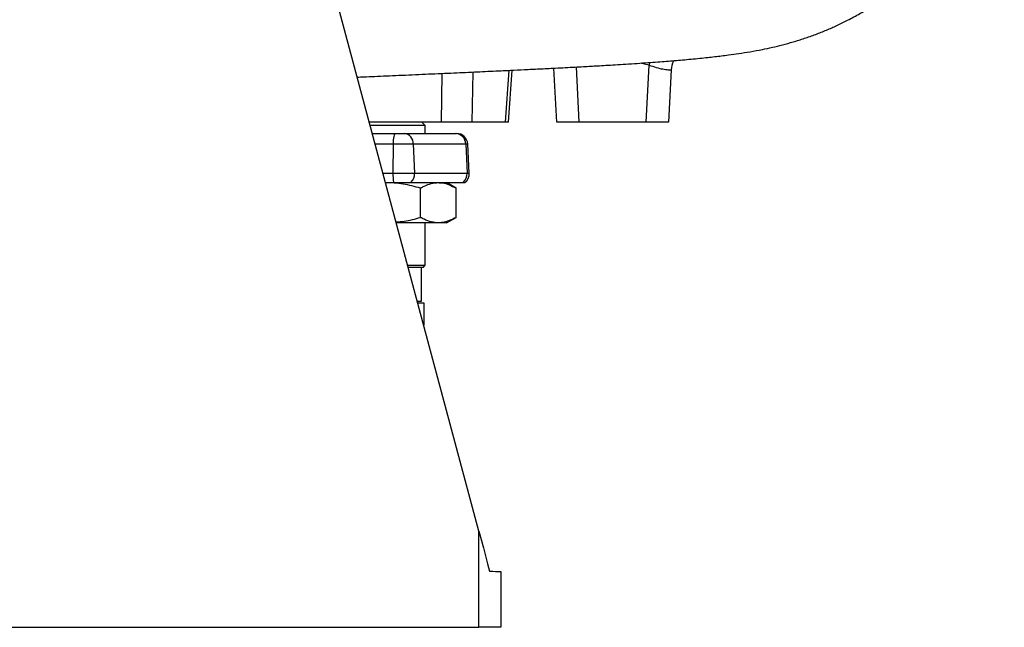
# Model space of a CAD drawing. Header units: millimetres. Extents: x 8 to 915, y 7 to 2067.
# Tile 5 of 10: x 471 to 912, y 7 to 278. Entities that reach past the tile are written whole.
import ezdxf

# ---------------------------------------------------------------- set-up
doc = ezdxf.new("R2010")
doc.units = ezdxf.units.MM

msp = doc.modelspace()

# ---------------------------------------------------------------- linework, layer by layer
at = {"color": 7, "linetype": 'Continuous', "lineweight": 25}
for p, q in [((676.64, 49.55), (555.68, 500.98)), ((689.83, 232.56), (691.5, 255.88)), ((711.46, 232.56), (710.19, 256.8)), ((751.48, 232.56), (752.82, 258.19)), ((762.69, 256.02), (761.46, 232.56)), ((659.83, 232.56), (627.6, 232.56)), ((652.62, 231.06), (628, 231.06)), ((652.62, 231.06), (651.12, 232.56)), ((652.62, 227.56), (652.62, 231.06)), ((673.48, 232.56), (659.83, 232.56)), ((688.49, 232.56), (673.48, 232.56)), ((689.83, 232.56), (688.49, 232.56)), ((721.45, 232.56), (711.46, 232.56)), ((751.48, 232.56), (721.45, 232.56)), ((761.46, 232.56), (751.48, 232.56)), ((628.94, 227.56), (639.09, 227.56)), ((639.09, 227.56), (643.13, 227.56)), ((643.13, 227.56), (666.22, 227.56)), ((666.22, 227.56), (666.62, 227.56)), ((638.22, 222.82), (638.1, 209.82)), ((647.25, 222.82), (638.22, 222.82)), ((647.25, 222.82), (647.81, 209.82)), ((670.73, 222.82), (647.25, 222.82)), ((670.73, 222.82), (671.34, 209.82)), ((672.29, 209.82), (671.61, 222.82)), ((638.1, 209.82), (647.81, 209.82)), ((647.81, 209.82), (671.34, 209.82)), ((634.84, 205.56), (638.45, 205.56)), ((638.45, 205.56), (646.17, 205.56)), ((646.17, 205.56), (669.54, 205.56)), ((650.5, 190.02), (650.5, 203.1)), ((666.38, 203.1), (662.12, 205.56)), ((666.38, 190.02), (666.38, 203.1)), ((669.54, 205.56), (670.3, 205.56)), ((662.12, 187.56), (666.38, 190.02)), ((658.44, 187.56), (639.66, 187.56)), ((652.62, 168.56), (652.62, 187.56)), ((662.12, 187.56), (658.44, 187.56)), ((644.75, 168.56), (652.62, 168.56)), ((651.62, 167.56), (645.1, 167.56)), ((645.1, 167.27), (645.1, 167.56)), ((650.82, 167.56), (650.82, 152.56)), ((650.87, 152.56), (650.87, 167.56)), ((651.62, 167.56), (652.62, 168.56)), ((649.04, 152.56), (650.82, 152.56)), ((649.25, 151.76), (651.94, 151.76)), ((650.82, 152.56), (650.87, 152.56)), ((651.94, 151.76), (651.94, 141.72)), ((676.64, 6.54), (676.64, 49.55)), ((686.46, 31.54), (686.46, 6.54)), ((396.46, 6.54), (676.64, 6.54)), ((686.46, 6.54), (676.64, 6.54))]:
    msp.add_line(p, q, dxfattribs=at)
at = {"color": 1, "linetype": 'Continuous', "lineweight": 25}
for p, q in [((688.49, 232.56), (690.15, 255.82)), ((720.15, 257.32), (721.45, 232.56)), ((753.08, 259.35), (752.82, 258.19)), ((659.83, 232.56), (660.25, 254.46)), ((673.91, 255.07), (673.48, 232.56)), ((638.22, 222.82), (630.21, 222.82)), ((671.61, 222.82), (670.73, 222.82)), ((633.69, 209.82), (638.1, 209.82)), ((671.34, 209.82), (672.29, 209.82))]:
    msp.add_line(p, q, dxfattribs=at)
at = {"color": 7, "linetype": 'Continuous', "lineweight": 25, "flags": 128}
for points in [[(639.09, 227.56), (638.92, 227.47), (638.76, 227.2), (638.62, 226.77), (638.49, 226.19), (638.38, 225.47), (638.3, 224.65), (638.24, 223.76), (638.22, 222.82)], [(676.64, 49.55), (677.64, 45.8), (678.64, 42.1), (679.61, 38.48), (680.54, 34.98), (681.44, 31.63)], [(681.44, 31.63), (682.87, 31.6), (684.11, 31.58), (685.12, 31.56), (685.86, 31.55), (686.31, 31.54), (686.46, 31.54)]]:
    msp.add_lwpolyline(points, dxfattribs=at)
at = {"color": 7, "linetype": 'Continuous', "lineweight": 25}
for centre, radius, start, end in [((772.67, 255.49), 9.99, 153.8831, 176.996), ((642.68, 223.01), 4.57, 357.6477, 84.3461), ((665.98, 222.82), 4.74, 359.9976, 87.0989), ((666.62, 222.56), 5, 3, 90), ((658.08, 209.3), 19.98, 178.5012, 190.7849), ((642.37, 209.47), 5.46, 314.1555, 3.6546), ((666.13, 209.51), 5.22, 310.8272, 3.425), ((667.3, 209.56), 5, 306.8699, 3)]:
    msp.add_arc(centre, radius, start, end, dxfattribs=at)
for points, knots in [([(622.19, 252.77), (623.18, 252.81), (625.77, 252.93), (630.13, 253.12), (635.34, 253.36), (642.99, 253.69), (652.68, 254.12), (663.97, 254.62), (674.46, 255.09), (683.31, 255.49), (690.72, 255.84), (697.23, 256.15), (703.92, 256.48), (710, 256.78), (715.27, 257.06), (719.49, 257.28), (723.3, 257.49), (726.68, 257.67), (730.02, 257.86), (733.65, 258.07), (737.88, 258.33), (742.59, 258.62), (747.49, 258.94), (752.25, 259.27), (756.59, 259.58), (760.51, 259.88), (764.21, 260.18), (767.9, 260.5), (771.7, 260.84), (775.44, 261.2), (778.96, 261.57), (782.18, 261.93), (785.29, 262.3), (788.87, 262.75), (793.09, 263.35), (798.03, 264.14), (803.06, 265.06), (807.89, 266.09), (812.44, 267.19), (817.23, 268.49), (822.26, 270.05), (827.25, 271.81), (832.14, 273.75), (836.92, 275.85), (841.97, 278.32), (847.52, 281.33), (853.7, 285.12), (860.42, 289.79), (867.03, 295.07), (873.4, 300.9), (879.44, 307.18), (885.42, 314.35), (891.19, 322.41), (896.27, 330.82), (900.61, 339.42), (904.21, 348.05), (907.26, 357.13), (909.63, 366.61), (911.24, 375.45), (911.7, 381.15), (911.9, 383.56)], [0, 0, 0, 0, 0.007115, 0.018649, 0.031592, 0.045336, 0.07574, 0.105795, 0.135141, 0.16241, 0.181659, 0.200512, 0.221052, 0.243391, 0.258302, 0.272505, 0.285432, 0.297068, 0.3074, 0.320375, 0.335643, 0.353242, 0.372885, 0.391862, 0.409484, 0.425755, 0.440966, 0.456968, 0.473992, 0.491878, 0.508693, 0.523881, 0.538216, 0.553477, 0.575123, 0.597806, 0.621007, 0.638165, 0.654241, 0.669561, 0.684443, 0.698209, 0.710763, 0.722287, 0.733892, 0.7471, 0.761996, 0.778623, 0.797069, 0.813292, 0.830791, 0.849511, 0.869373, 0.890279, 0.908411, 0.9271, 0.946254, 0.965775, 0.985558, 1, 1, 1, 1]), ([(752.82, 258.19), (753.92, 257.8), (756.09, 257.02), (759.08, 256.37), (761.33, 256.06), (762.52, 255.99), (762.64, 256.01), (762.69, 256.02)], [0, 0, 0, 0, 0.219535, 0.43555, 0.648354, 0.860509, 1, 1, 1, 1]), ([(650.5, 203.1), (647.92, 203.77), (644.03, 204.78), (638.76, 205.45), (636.12, 205.52), (634.84, 205.55)], [0, 0, 0, 0, 0.502017, 0.757857, 1, 1, 1, 1]), ([(650.5, 203.1), (651.05, 203.4), (652.61, 204.26), (655.25, 205.31), (657.37, 205.47), (658.44, 205.56)], [0, 0, 0, 0, 0.211861, 0.603332, 1, 1, 1, 1]), ([(658.44, 205.56), (659.06, 205.53), (660.71, 205.45), (663.38, 204.69), (665.37, 203.63), (666.38, 203.1)], [0, 0, 0, 0, 0.232524, 0.614095, 1, 1, 1, 1]), ([(639.55, 187.95), (640.75, 188.04), (644.47, 188.33), (648.06, 189.34), (650.5, 190.02)], [0, 0, 0, 0, 0.322575, 1, 1, 1, 1]), ([(658.44, 187.56), (657.39, 187.64), (655.27, 187.81), (652.62, 188.85), (651.05, 189.72), (650.5, 190.02)], [0, 0, 0, 0, 0.391124, 0.78814, 1, 1, 1, 1]), ([(666.38, 190.02), (665.38, 189.49), (663.39, 188.44), (660.72, 187.67), (659.06, 187.59), (658.44, 187.56)], [0, 0, 0, 0, 0.381918, 0.767475, 1, 1, 1, 1])]:
    msp.add_open_spline(points, degree=3, knots=knots, dxfattribs=at)
at = {"color": 1, "linetype": 'Continuous', "lineweight": 25}
msp.add_open_spline([(752.82, 258.19), (751.88, 258.38), (750.67, 258.63), (749.49, 258.98), (749.24, 259.06)], degree=3, knots=[0, 0, 0, 0, 0.7805077, 1, 1, 1, 1], dxfattribs=at)

doc.saveas('drawing.dxf')
